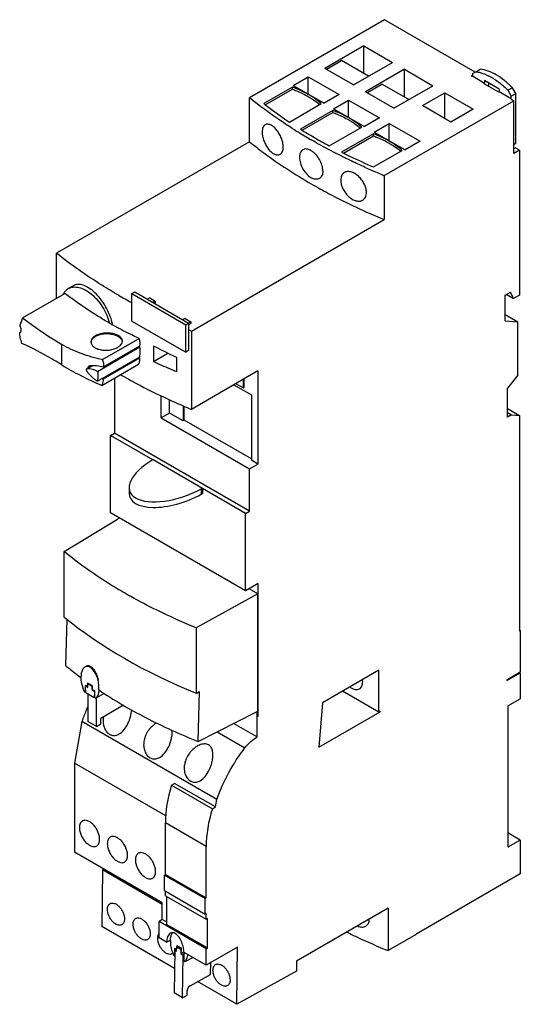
# Model space of a CAD drawing. Header units: millimetres. Extents: x 39 to 157, y 21 to 253.
import ezdxf

# ---------------------------------------------------------------- set-up
doc = ezdxf.new("R2010")
doc.units = ezdxf.units.MM
doc.header["$LTSCALE"] = 17.840613
doc.layers.get('0').update_dxf_attribs({"linetype": 'CONTINUOUS'})

msp = doc.modelspace()

# ---------------------------------------------------------------- linework, layer by layer
at = {"color": 7, "linetype": 'CONTINUOUS'}
for p, q in [((125.26, 253.24), (93.41, 234.85)), ((146.62, 240.9), (125.26, 253.24)), ((120.41, 247.05), (111.22, 241.74)), ((120.41, 240.52), (120.41, 247.05)), ((120.41, 247.05), (127.13, 243.17)), ((117.94, 237.87), (111.22, 241.74)), ((111.58, 241.54), (115.11, 243.58)), ((121.47, 239.91), (115.11, 243.58)), ((117.94, 237.87), (127.13, 243.17)), ((129.96, 241.54), (120.77, 236.23)), ((129.96, 235.01), (129.96, 241.54)), ((129.96, 241.54), (136.68, 237.66)), ((146.77, 240.98), (147.83, 241.59)), ((103.73, 237.74), (107.26, 239.78)), ((107.26, 235.7), (107.26, 239.78)), ((107.26, 239.78), (114.55, 235.58)), ((145.98, 240.13), (145.69, 239.97)), ((145.69, 239.97), (145.83, 239.89)), ((145.83, 239.89), (145.98, 239.97)), ((145.98, 240.53), (146.77, 240.98)), ((145.98, 240.53), (145.98, 239.97)), ((145.98, 239.97), (148.84, 238.31)), ((103.55, 237.35), (96.79, 233.45)), ((97.16, 233.18), (103.55, 236.86)), ((103.55, 236.86), (103.55, 237.35)), ((103.73, 237.74), (111.01, 233.54)), ((121.12, 236.03), (124.66, 238.07)), ((131.02, 234.39), (124.66, 238.07)), ((127.49, 232.35), (136.68, 237.66)), ((148.7, 238.23), (148.84, 238.31)), ((148.7, 238.23), (152.16, 236.23)), ((148.84, 238.89), (148.84, 238.31)), ((152.3, 236.89), (148.84, 238.89)), ((149.9, 237.54), (149.9, 238.27)), ((152.3, 236.89), (152.3, 236.31)), ((155.44, 237.2), (154.38, 236.59)), ((156.23, 235.83), (155.44, 237.2)), ((93.41, 224.48), (93.41, 234.85)), ((114.55, 235.58), (111.01, 233.54)), ((127.49, 232.35), (120.77, 236.23)), ((134.2, 232.97), (139.51, 236.03)), ((139.51, 229.9), (139.51, 236.03)), ((139.51, 236.03), (146.19, 232.17)), ((152.16, 236.23), (152.3, 236.31)), ((152.3, 236.31), (155.17, 234.66)), ((154.38, 236.59), (155.17, 235.22)), ((155.03, 234.58), (155.17, 234.66)), ((155.03, 234.58), (155.8, 234.13)), ((155.17, 235.22), (156.23, 235.83)), ((155.17, 234.66), (155.17, 235.22)), ((156.23, 224.09), (156.23, 235.83)), ((102.84, 229.11), (110.34, 233.44)), ((113.27, 232.23), (116.81, 234.27)), ((113.27, 232.23), (120.56, 228.03)), ((116.81, 230.19), (116.81, 234.27)), ((116.81, 234.27), (124.09, 230.07)), ((125.22, 216.47), (155.8, 234.13)), ((140.88, 229.11), (134.2, 232.97)), ((146.19, 232.17), (140.88, 229.11)), ((155.8, 221.72), (155.8, 234.13)), ((113.1, 231.84), (105.45, 227.43)), ((105.86, 227.18), (113.1, 231.35)), ((113.1, 231.35), (113.1, 231.84)), ((124.09, 230.07), (120.56, 228.03)), ((112.24, 223.51), (119.88, 227.92)), ((122.82, 226.72), (126.35, 228.76)), ((126.35, 224.68), (126.35, 228.76)), ((126.35, 228.76), (133.64, 224.56)), ((122.64, 226.33), (115.15, 222.01)), ((115.61, 221.78), (122.64, 225.84)), ((122.64, 225.84), (122.64, 226.33)), ((122.82, 226.72), (130.1, 222.52)), ((93.41, 224.48), (47.9, 198.2)), ((133.64, 224.56), (130.1, 222.52)), ((155.8, 223.84), (156.23, 224.09)), ((155.8, 222.86), (156.09, 223.03)), ((157.08, 222.45), (156.09, 223.03)), ((122.67, 218.51), (129.43, 222.41)), ((157.08, 222.45), (155.8, 221.72)), ((157.08, 222.45), (157.08, 188.32)), ((124.72, 216.68), (124.61, 216.73)), ((124.73, 216.69), (124.62, 216.74)), ((125.22, 216.47), (125.22, 206.1)), ((79.72, 179.82), (125.22, 206.1)), ((47.9, 187.54), (47.9, 198.2)), ((51.9, 190.53), (50.7, 189.84)), ((39.92, 182.94), (49.89, 188.69)), ((65.65, 188.67), (66.36, 189.08)), ((65.65, 182.18), (65.65, 188.67)), ((65.65, 188.67), (78.38, 181.32)), ((66.36, 189.08), (79.08, 181.73)), ((153.75, 188.28), (154.96, 188.98)), ((153.75, 182.26), (153.75, 188.28)), ((154.09, 188.47), (155.71, 187.54)), ((155.71, 187.54), (154.96, 188.98)), ((157.08, 188.32), (155.71, 187.54)), ((69.89, 187.66), (69.29, 187.39)), ((69.89, 187.66), (71.22, 186.9)), ((70.61, 186.62), (71.22, 186.9)), ((71.06, 186.36), (71.22, 186.46)), ((71.22, 186.9), (71.22, 186.45)), ((153.75, 183.71), (156.72, 181.99)), ((65.65, 182.18), (78.38, 174.83)), ((78.29, 182.82), (77.68, 182.54)), ((78.29, 182.82), (79.63, 182.04)), ((78.38, 181.32), (79.08, 181.73)), ((78.38, 174.83), (78.38, 181.32)), ((79.03, 181.76), (79.63, 182.04)), ((79.08, 181.73), (79.08, 175.24)), ((79.08, 181.28), (79.63, 181.6)), ((79.63, 182.04), (79.63, 181.59)), ((153.75, 182.26), (156.72, 181.99)), ((156.72, 169.42), (156.72, 181.99)), ((39.24, 179.47), (39.31, 179.51)), ((39.24, 179.47), (39.31, 179.5)), ((79.72, 179.82), (79.72, 161.38)), ((49.19, 171.85), (49.19, 176.68)), ((58.78, 173.1), (67.4, 178.08)), ((57.62, 170.33), (67.59, 176.09)), ((59.02, 171.39), (67.58, 176.33)), ((70.81, 176.29), (70.81, 172.68)), ((70.81, 172.68), (74.15, 174.61)), ((79.08, 175.24), (78.38, 174.83)), ((57.56, 167.99), (67.53, 173.75)), ((58.59, 167.03), (67.26, 172.03)), ((58.94, 168.56), (67.52, 173.51)), ((76.28, 170.27), (76.28, 173.58)), ((56.38, 171.72), (55.13, 170.99)), ((55.13, 170.99), (55.24, 171.02)), ((55.24, 171.02), (56.45, 171.72)), ((55.63, 171.63), (55.83, 171.7)), ((95.42, 170.44), (79.72, 161.38)), ((95.42, 170.44), (95.42, 148.48)), ((61.62, 168.77), (61.62, 155.77)), ((89.76, 167.18), (93.9, 164.79)), ((91.92, 166.42), (90.19, 167.42)), ((91.92, 168.42), (91.92, 166.42)), ((92.2, 166.59), (92.2, 168.59)), ((156.72, 169.42), (154.25, 166.34)), ((91.92, 166.42), (92.2, 166.59)), ((154.25, 159.5), (154.25, 166.34)), ((72.61, 159.36), (72.61, 164.57)), ((74.59, 160.5), (74.59, 163.64)), ((93.9, 164.79), (93.9, 149.36)), ((74.59, 160.5), (72.61, 159.36)), ((77.78, 158.66), (74.59, 160.5)), ((77.78, 162.24), (77.78, 158.66)), ((78.06, 158.83), (78.06, 162.11)), ((154.25, 161.54), (157.08, 159.91)), ((154.25, 160.64), (155.24, 160.07)), ((72.61, 159.36), (93.44, 147.34)), ((78.06, 158.83), (77.78, 158.66)), ((93.9, 149.68), (78.06, 158.83)), ((155.24, 160.07), (154.25, 159.5)), ((155.24, 160.07), (157.08, 159.91)), ((157.08, 159.91), (157.08, 109.12)), ((60.65, 155.21), (61.62, 155.77)), ((93.44, 137.4), (61.62, 155.77)), ((60.65, 136.98), (60.65, 155.21)), ((70.61, 149.45), (60.65, 155.21)), ((70.72, 149.53), (82.32, 142.83)), ((95.42, 148.48), (93.9, 149.36)), ((93.44, 147.34), (95.42, 148.48)), ((93.44, 137.4), (93.44, 147.34)), ((65.05, 142.94), (65.05, 141.64)), ((82.04, 142.67), (82.04, 141.37)), ((82.32, 142.83), (82.32, 141.53)), ((92.47, 136.84), (82.32, 142.7)), ((92.47, 118.6), (60.65, 136.98)), ((92.47, 136.84), (93.44, 137.4)), ((49.74, 127.84), (62.27, 135.46)), ((62.77, 135.75), (62.27, 135.46)), ((92.47, 118.6), (92.47, 136.84)), ((49.74, 112.37), (49.74, 127.84)), ((95.44, 120.32), (92.47, 118.6)), ((95.4, 117.89), (93.32, 119.09)), ((95.44, 89.05), (95.44, 120.32)), ((95.4, 117.89), (80.82, 109.9)), ((95.4, 89.07), (95.4, 117.89)), ((50.39, 111.88), (50.07, 100.96)), ((80.82, 109.9), (80.82, 94.43)), ((157.29, 109.25), (157.08, 109.37)), ((157.08, 109.12), (157.29, 109.25)), ((157.29, 109.25), (157.29, 99.48)), ((123.91, 99.86), (110.63, 92.19)), ((123.91, 90.02), (123.91, 99.86)), ((57.72, 97.45), (57.74, 97.5)), ((154.11, 97.64), (157.29, 99.48)), ((154.11, 97.45), (157.29, 99.28)), ((154.11, 97.64), (154.11, 97.45)), ((157.12, 99.38), (157.29, 99.28)), ((157.29, 99.28), (157.29, 93.16)), ((54.71, 96.3), (54.71, 94.83)), ((54.91, 96.18), (54.76, 96.1)), ((54.76, 96.1), (55.32, 95.77)), ((54.76, 95.16), (54.76, 96.1)), ((55.25, 96.92), (55.62, 96.71)), ((55.25, 96.92), (55.25, 95.99)), ((55.25, 95.99), (55.32, 96.03)), ((55.32, 96.67), (55.51, 96.78)), ((55.32, 96.67), (56.31, 96.1)), ((55.32, 95.77), (55.32, 96.67)), ((55.41, 96.83), (55.62, 96.71)), ((55.62, 96.71), (56.36, 96.29)), ((56.36, 96.12), (56.31, 96.1)), ((56.31, 96.1), (56.31, 95.2)), ((56.46, 95.29), (56.31, 95.2)), ((56.31, 95.2), (56.88, 94.87)), ((56.36, 95.35), (56.36, 96.29)), ((56.36, 95.35), (56.96, 95)), ((54.71, 94.83), (54.67, 94.73)), ((54.84, 94.83), (54.67, 94.73)), ((54.71, 94.83), (54.84, 94.9)), ((54.84, 95.11), (54.76, 95.16)), ((54.84, 94.6), (54.84, 95.11)), ((54.84, 94.6), (56.82, 93.45)), ((56.88, 93.93), (56.82, 93.97)), ((56.82, 93.97), (56.82, 93.45)), ((56.95, 93.53), (56.82, 93.45)), ((56.96, 94.92), (56.88, 94.87)), ((56.88, 94.87), (56.88, 93.93)), ((56.96, 93.98), (56.88, 93.93)), ((56.96, 93.53), (56.96, 95)), ((57.07, 93.31), (57.12, 93.28)), ((57.22, 93.28), (57.2, 93.27)), ((59.17, 94.42), (57.21, 93.28)), ((57.32, 93.31), (57.32, 93.35)), ((57.32, 93.27), (57.32, 93.35)), ((57.32, 93.27), (57.32, 93.31)), ((80.82, 94.43), (81.67, 94.86)), ((81.3, 83.08), (81.67, 94.86)), ((123.91, 90.02), (115.39, 94.94)), ((154.32, 91.45), (157.29, 93.16)), ((63.75, 91.62), (58.37, 88.51)), ((110.63, 92.19), (109.8, 81.75)), ((154.32, 91.45), (154.32, 58.13)), ((58.37, 87.25), (58.37, 88.51)), ((81.3, 83.08), (95.23, 90.16)), ((95.23, 88.97), (95.23, 90.16)), ((95.23, 88.97), (95.4, 89.07)), ((95.23, 88.97), (95.27, 88.95)), ((95.44, 89.05), (95.27, 88.95)), ((95.27, 84.15), (95.27, 88.95)), ((95.4, 89.07), (95.44, 89.05)), ((109.8, 81.75), (124.27, 90.1)), ((124.27, 90.22), (123.91, 90.02)), ((124.27, 90.1), (124.16, 90.16)), ((124.27, 90.1), (124.27, 90.22)), ((53.9, 87.8), (52.15, 78)), ((85.72, 69.43), (53.9, 87.8)), ((57.32, 86.64), (55.34, 87.79)), ((57.31, 86.64), (58.37, 87.25)), ((89.72, 87.36), (95.27, 84.15)), ((85.78, 85.36), (92.35, 81.56)), ((73.69, 65.57), (52.15, 78)), ((52.15, 78), (52.15, 57.01)), ((75.06, 72.79), (75.78, 73.21)), ((75.06, 72.79), (84.67, 67.24)), ((85.4, 67.66), (75.78, 73.21)), ((84.67, 67.24), (85.4, 67.66)), ((85.4, 67.66), (85.72, 69.43)), ((83.21, 58.31), (73.6, 63.87)), ((73.6, 51.74), (73.6, 63.87)), ((157.29, 59.81), (154.32, 61.53)), ((83.21, 46.19), (83.21, 58.31)), ((157.29, 59.81), (154.32, 58.13)), ((157.29, 59.81), (157.29, 51.85)), ((72.87, 45.05), (52.15, 57.01)), ((58.8, 52.82), (58.6, 39.49)), ((58.8, 52.82), (59.1, 52.99)), ((72.87, 44.69), (58.8, 52.82)), ((73.35, 51.6), (73.6, 51.74)), ((73.35, 51.6), (82.97, 46.04)), ((73.35, 47.92), (73.35, 51.6)), ((73.6, 51.74), (83.21, 46.19)), ((157.29, 51.85), (132.86, 37.74)), ((73.35, 47.92), (82.97, 42.37)), ((73.6, 46.73), (73.6, 47.78)), ((73.6, 46.73), (83.21, 41.18)), ((73.93, 39.97), (73.93, 46.54)), ((72.87, 41.09), (72.87, 45.05)), ((82.97, 46.04), (83.21, 46.19)), ((82.97, 42.37), (82.97, 46.04)), ((83.21, 42.51), (82.97, 42.37)), ((83.21, 41.18), (83.21, 42.51)), ((126.13, 43.82), (104.49, 31.32)), ((126.13, 43.82), (126.13, 33.78)), ((75.75, 29.59), (58.6, 39.49)), ((72.87, 41.09), (72.11, 40.62)), ((83.21, 34.21), (72.11, 40.62)), ((72.11, 36.77), (72.11, 40.62)), ((73.93, 40.47), (72.87, 41.09)), ((73.93, 39.97), (83.55, 34.42)), ((83.55, 41.36), (83.21, 41.18)), ((83.55, 34.42), (83.55, 41.36)), ((132.59, 37.51), (126.13, 33.78)), ((132.82, 37.68), (132.59, 37.51)), ((132.86, 37.74), (132.82, 37.68)), ((73.87, 35.76), (72.11, 36.77)), ((73.87, 35.76), (74.76, 36.27)), ((76.27, 34.66), (76.57, 34.83)), ((76.31, 34.98), (76.41, 34.91)), ((76.31, 34.98), (76.67, 34.77)), ((76.31, 34.98), (76.31, 34.66)), ((75.82, 33.89), (75.66, 23.81)), ((75.73, 32.58), (75.78, 32.67)), ((75.73, 32.58), (75.8, 32.61)), ((75.78, 34.38), (76.02, 34.24)), ((75.78, 34.38), (75.78, 32.67)), ((75.82, 33.89), (76.23, 34.12)), ((75.82, 33.89), (76.25, 33.63)), ((76.02, 34.24), (76.23, 34.12)), ((76.25, 33.63), (76.27, 34.66)), ((76.27, 34.66), (77.23, 34.11)), ((76.67, 34.77), (77.39, 34.35)), ((77.23, 34.11), (77.21, 33.07)), ((77.21, 33.07), (77.64, 33.31)), ((77.21, 33.07), (77.79, 32.74)), ((77.23, 34.11), (77.39, 34.2)), ((77.39, 33.45), (77.39, 34.35)), ((77.39, 33.45), (77.88, 33.17)), ((77.64, 22.67), (77.79, 32.74)), ((77.99, 32.86), (77.79, 32.74)), ((77.88, 33.17), (77.99, 33.1)), ((77.88, 33.17), (77.99, 33.1)), ((83.21, 30.36), (77.99, 33.37)), ((77.99, 31.43), (77.99, 33.1)), ((90.62, 34.63), (83.21, 30.36)), ((83.21, 34.21), (83.55, 34.42)), ((83.21, 30.36), (83.21, 34.21)), ((90.42, 21.12), (90.62, 34.63)), ((78.23, 31.18), (80.05, 32.19)), ((78.23, 31.18), (78.25, 31.19)), ((78.25, 31.19), (80.04, 32.19)), ((84.24, 28.18), (84.28, 30.98)), ((104.49, 31.32), (104.49, 28.96)), ((79.44, 25.51), (84.24, 28.18)), ((104.49, 28.96), (90.42, 21.12)), ((90.42, 21.12), (81.16, 26.47)), ((77.64, 22.67), (75.66, 23.81)), ((77.64, 22.67), (78.7, 23.25)), ((78.7, 23.25), (78.71, 24.28))]:
    msp.add_line(p, q, dxfattribs=at)
for centre, radius, start, end in [((109.98, 232.03), 1.85, 59.9689, 63.8482), ((109.87, 231.84), 2.07, 56.4268, 59.9637), ((168.98, 330.76), 122.16, 237.5943, 238.3538), ((169.87, 332.2), 123.85, 238.3533, 238.6273), ((171.69, 335.22), 127.38, 238.6342, 240.0029), ((165.82, 324.29), 114.14, 238.0658, 240.0147), ((169.23, 330.15), 120.91, 240.005, 241.8803), ((184.47, 360.14), 155.41, 245.7805, 246.3496), ((185.36, 362.19), 157.64, 246.3492, 246.7615), ((186.23, 364.21), 159.83, 246.7618, 247.3244), ((186.95, 365.93), 161.71, 247.3645, 247.5587), ((53.05, 186.73), 3.98, 153.1994, 156.1074), ((130.98, 306.87), 136.92, 240.0091, 241.5011), ((122.34, 152.22), 87.95, 159.5599, 160.8068), ((49.95, 179.19), 11.41, 10.7236, 13.3155), ((39.08, 179.9), 0.459, 300.0484, 305.2681), ((143.38, 332.47), 165.38, 247.1206, 247.3601), ((62.17, 177.1), 1.29, 11.0243, 13.7874), ((64.28, 170.18), 6.77, 61.6795, 63.1781), ((64.18, 169.98), 7, 60.8168, 61.6795), ((72.25, 180.7), 8.61, 235.2937, 235.8489), ((72.14, 180.54), 8.41, 235.8477, 236.7018), ((61.72, 176.69), 8.6, 249.4615, 251.0921), ((76.93, 152), 10.64, 298.7244, 300.4618), ((76.93, 150.7), 10.64, 298.7244, 300.4618), ((51.91, 95.81), 5.97, 354.4294, 358.3585), ((57.25, 93.55), 0.297, 192.8969, 199.8134), ((74.31, 36.66), 2.53, 174.5651, 179.1851), ((74.7, 33.91), 1.01, 300.0505, 311.1199)]:
    msp.add_arc(centre, radius, start, end, dxfattribs=at)
for centre, major_axis, ratio, start_param, end_param in [((76.52, 146.18), (11.32, 4.15), 0.456316, 8.218061, 11.331549), ((76.52, 144.88), (11.32, 4.15), 0.456316, 2.97582, 5.048364), ((154.44, 151.29), (127.98, -3.74), 0.556852, 3.770747, 4.115795), ((55.83, 96.89), (-0.94, 3.85), 0.50463, -1.53466, 1.995234), ((55.83, 95.4), (24.61, -14.21), 0.007556, 1.598869, 1.62075), ((55.83, 96.89), (-0.94, 3.85), 0.50463, -2.889477, -2.156845), ((91.11, 73.98), (12.38, 21.45), 0.577352, -4.338175, -3.927048), ((100.73, 68.43), (12.38, 21.45), 0.577352, -4.338175, -3.927048), ((79.43, 24.67), (0.502, 0.87), 0.577353, 1.428297, 2.338766)]:
    msp.add_ellipse(centre, major_axis=major_axis, ratio=ratio, start_param=start_param, end_param=end_param, dxfattribs=at)
for points, knots in [([(155.44, 237.2), (154.85, 237.8), (153.65, 238.9), (151.72, 240.23), (149.79, 241.16), (148.46, 241.51), (147.83, 241.59)], [0, 0, 0, 0, 0.282174, 0.544612, 0.784107, 1, 1, 1, 1]), ([(146.77, 240.98), (147.03, 240.95), (148.15, 240.74), (149.23, 240.31), (150.01, 239.91)], [0, 0, 0, 0, 0.233742, 1, 1, 1, 1]), ([(150.01, 239.91), (150.79, 239.51), (152.34, 238.5), (153.71, 237.27), (154.38, 236.59)], [0, 0, 0, 0, 0.478376, 1, 1, 1, 1]), ([(110.34, 233.44), (109.41, 234.26), (107.24, 235.78), (104.84, 236.87), (103.55, 237.35)], [0, 0, 0, 0, 0.473893, 1, 1, 1, 1]), ([(103.55, 236.86), (103.88, 236.74), (105.17, 236.23), (106.41, 235.62), (107.3, 235.11)], [0, 0, 0, 0, 0.258552, 1, 1, 1, 1]), ([(103.51, 227.62), (102.61, 228.19), (99.15, 230.46), (95.8, 232.91), (93.41, 234.85)], [0, 0, 0, 0, 0.256035, 1, 1, 1, 1]), ([(107.3, 235.11), (107.55, 234.97), (108.48, 234.4), (109.38, 233.76), (110, 233.24)], [0, 0, 0, 0, 0.259366, 1, 1, 1, 1]), ([(96.79, 233.45), (97.28, 233.08), (99.25, 231.57), (101.28, 230.14), (102.84, 229.11)], [0, 0, 0, 0, 0.246065, 1, 1, 1, 1]), ([(119.88, 227.92), (118.95, 228.75), (116.79, 230.26), (114.39, 231.36), (113.1, 231.84)], [0, 0, 0, 0, 0.473893, 1, 1, 1, 1]), ([(113.1, 231.35), (113.43, 231.23), (114.71, 230.72), (115.96, 230.11), (116.85, 229.6)], [0, 0, 0, 0, 0.258552, 1, 1, 1, 1]), ([(97.13, 228.48), (97.01, 228.41), (96.8, 228.22), (96.58, 227.82), (96.45, 227.31), (96.42, 226.94), (96.42, 226.75)], [0, 0, 0, 0, 0.204339, 0.432854, 0.697314, 1, 1, 1, 1]), ([(101.39, 223.25), (101.39, 223.58), (101.3, 224.29), (100.98, 225.33), (100.56, 226.18), (100.16, 226.82), (99.73, 227.38), (99.16, 227.97), (98.54, 228.39), (98.05, 228.57), (97.71, 228.63), (97.4, 228.6), (97.21, 228.52), (97.13, 228.48)], [0, 0, 0, 0, 0.133356, 0.280294, 0.4323, 0.507266, 0.579926, 0.714021, 0.82816, 0.877124, 0.921139, 0.961439, 1, 1, 1, 1]), ([(116.85, 229.6), (117.09, 229.46), (118.03, 228.89), (118.92, 228.25), (119.54, 227.73)], [0, 0, 0, 0, 0.259366, 1, 1, 1, 1]), ([(96.42, 226.75), (96.42, 226.41), (96.5, 225.7), (96.81, 224.65), (97.28, 223.63), (97.88, 222.71), (98.56, 221.98), (99.19, 221.56), (99.69, 221.38), (100.03, 221.33), (100.36, 221.37), (100.55, 221.45), (100.64, 221.5)], [0, 0, 0, 0, 0.133047, 0.279701, 0.430905, 0.57713, 0.710007, 0.823835, 0.873226, 0.918157, 0.95982, 1, 1, 1, 1]), ([(129.43, 222.41), (128.5, 223.24), (126.33, 224.75), (123.93, 225.85), (122.64, 226.33)], [0, 0, 0, 0, 0.473893, 1, 1, 1, 1]), ([(122.64, 225.84), (122.98, 225.72), (124.26, 225.21), (125.51, 224.6), (126.39, 224.09)], [0, 0, 0, 0, 0.258552, 1, 1, 1, 1]), ([(93.41, 224.48), (94.51, 223.58), (99.18, 219.98), (104.14, 216.77), (108, 214.53)], [0, 0, 0, 0, 0.241799, 1, 1, 1, 1]), ([(100.64, 221.5), (100.76, 221.57), (100.99, 221.76), (101.22, 222.17), (101.36, 222.68), (101.39, 223.05), (101.39, 223.25)], [0, 0, 0, 0, 0.209174, 0.439857, 0.70261, 1, 1, 1, 1]), ([(120.72, 218.42), (119.61, 218.92), (115.29, 220.92), (111.07, 223.13), (108, 224.9)], [0, 0, 0, 0, 0.255412, 1, 1, 1, 1]), ([(126.39, 224.09), (126.64, 223.95), (127.58, 223.38), (128.47, 222.74), (129.09, 222.22)], [0, 0, 0, 0, 0.259366, 1, 1, 1, 1]), ([(106, 222.58), (105.88, 222.5), (105.64, 222.3), (105.39, 221.89), (105.25, 221.37), (105.22, 221), (105.22, 220.8)], [0, 0, 0, 0, 0.2156, 0.447716, 0.707885, 1, 1, 1, 1]), ([(105.22, 220.8), (105.22, 220.34), (105.39, 219.37), (105.98, 218.01), (106.85, 216.81), (107.61, 216.18), (108, 215.96)], [0, 0, 0, 0, 0.238405, 0.502368, 0.764732, 1, 1, 1, 1]), ([(108, 222.33), (107.83, 222.44), (107.48, 222.61), (106.94, 222.76), (106.44, 222.76), (106.13, 222.65), (106, 222.58)], [0, 0, 0, 0, 0.29331, 0.554196, 0.785822, 1, 1, 1, 1]), ([(110.73, 217.62), (110.73, 218.06), (110.56, 219), (109.97, 220.31), (109.24, 221.3), (108.56, 221.95), (108.19, 222.22), (108, 222.33)], [0, 0, 0, 0, 0.23595, 0.497436, 0.760287, 0.884522, 1, 1, 1, 1]), ([(115.15, 222.01), (115.76, 221.7), (118.24, 220.48), (120.76, 219.33), (122.67, 218.51)], [0, 0, 0, 0, 0.246807, 1, 1, 1, 1]), ([(109.9, 215.82), (109.77, 215.75), (109.49, 215.64), (109.01, 215.62), (108.5, 215.73), (108.17, 215.87), (108, 215.96)], [0, 0, 0, 0, 0.221182, 0.45576, 0.713924, 1, 1, 1, 1]), ([(110.73, 217.62), (110.73, 217.42), (110.7, 217.04), (110.54, 216.52), (110.28, 216.1), (110.03, 215.9), (109.9, 215.82)], [0, 0, 0, 0, 0.287478, 0.546151, 0.780219, 1, 1, 1, 1]), ([(115.82, 217.22), (115.68, 217.14), (115.43, 216.93), (115.15, 216.51), (114.99, 215.98), (114.95, 215.6), (114.95, 215.4)], [0, 0, 0, 0, 0.225419, 0.460847, 0.717404, 1, 1, 1, 1]), ([(121.01, 212.53), (121.01, 212.86), (120.9, 213.56), (120.51, 214.57), (119.9, 215.53), (119.14, 216.35), (118.29, 216.99), (117.41, 217.38), (116.56, 217.49), (116.03, 217.34), (115.82, 217.22)], [0, 0, 0, 0, 0.125002, 0.262178, 0.405689, 0.548239, 0.68265, 0.803257, 0.907842, 1, 1, 1, 1]), ([(108, 214.53), (109.35, 213.76), (114.94, 210.66), (120.75, 207.95), (125.22, 206.1)], [0, 0, 0, 0, 0.242967, 1, 1, 1, 1]), ([(114.95, 215.4), (114.95, 215.07), (115.05, 214.37), (115.43, 213.35), (116.01, 212.38), (116.75, 211.54), (117.6, 210.9), (118.49, 210.51), (119.35, 210.41), (119.88, 210.56), (120.1, 210.69)], [0, 0, 0, 0, 0.124791, 0.261863, 0.404871, 0.5464, 0.679654, 0.799789, 0.905359, 1, 1, 1, 1]), ([(120.1, 210.69), (120.25, 210.77), (120.51, 210.98), (120.8, 211.42), (120.97, 211.95), (121.01, 212.33), (121.01, 212.53)], [0, 0, 0, 0, 0.229097, 0.466323, 0.721613, 1, 1, 1, 1]), ([(62.54, 188.28), (61.22, 189.04), (56.16, 192.08), (51.32, 195.47), (47.9, 198.2)], [0, 0, 0, 0, 0.258085, 1, 1, 1, 1]), ([(61.05, 181.81), (60.89, 182.48), (60.45, 183.8), (59.52, 185.68), (58.36, 187.4), (57.05, 188.86), (55.68, 189.97), (54.49, 190.59), (53.59, 190.82), (52.98, 190.86), (52.41, 190.77), (52.06, 190.63), (51.9, 190.53)], [0, 0, 0, 0, 0.146967, 0.299333, 0.450223, 0.592583, 0.720283, 0.829396, 0.876961, 0.920446, 0.960936, 1, 1, 1, 1]), ([(49.5, 188.53), (49.52, 188.56), (49.58, 188.68), (49.65, 188.8), (49.71, 188.88)], [0, 0, 0, 0, 0.253797, 1, 1, 1, 1]), ([(49.71, 188.88), (49.84, 189.08), (50.13, 189.44), (50.51, 189.73), (50.7, 189.84)], [0, 0, 0, 0, 0.509348, 1, 1, 1, 1]), ([(60.42, 181.7), (59.53, 182.21), (55.91, 184.37), (52.44, 186.77), (49.89, 188.69)], [0, 0, 0, 0, 0.243408, 1, 1, 1, 1]), ([(50.7, 189.84), (50.88, 189.94), (51.26, 190.11), (52.11, 190.28), (53.32, 190.16), (54.79, 189.54), (56.25, 188.52), (57.62, 187.13), (58.82, 185.48), (59.79, 183.65), (60.25, 182.35), (60.42, 181.7)], [0, 0, 0, 0, 0.04309, 0.0875, 0.184131, 0.29563, 0.422455, 0.561695, 0.708396, 0.856554, 1, 1, 1, 1]), ([(39.59, 180.13), (39.59, 180.29), (39.52, 180.65), (39.37, 180.98), (39.27, 181.14)], [0, 0, 0, 0, 0.474527, 1, 1, 1, 1]), ([(39.92, 182.94), (40.68, 182.36), (43.69, 180.15), (46.81, 178.1), (49.19, 176.68)], [0, 0, 0, 0, 0.255731, 1, 1, 1, 1]), ([(67.4, 178.08), (66.82, 178.35), (64.45, 179.47), (62.13, 180.71), (60.42, 181.7)], [0, 0, 0, 0, 0.245042, 1, 1, 1, 1]), ([(39.78, 176.94), (39.61, 177.36), (39.35, 178.19), (39.24, 179.05), (39.24, 179.47)], [0, 0, 0, 0, 0.522527, 1, 1, 1, 1]), ([(39.34, 179.52), (39.39, 179.56), (39.48, 179.65), (39.53, 179.76), (39.55, 179.83)], [0, 0, 0, 0, 0.476125, 1, 1, 1, 1]), ([(39.55, 179.83), (39.56, 179.85), (39.58, 179.95), (39.59, 180.05), (39.59, 180.13)], [0, 0, 0, 0, 0.235246, 1, 1, 1, 1]), ([(57.14, 178.74), (56.98, 178.64), (56.68, 178.44), (56.33, 178.07), (56.11, 177.67), (56.06, 177.38), (56.06, 177.24)], [0, 0, 0, 0, 0.291767, 0.552294, 0.784903, 1, 1, 1, 1]), ([(63.45, 177.47), (63.45, 177.57), (63.43, 177.76), (63.3, 178.05), (63.1, 178.32), (62.72, 178.66), (62.08, 179.01), (61.15, 179.28), (60.11, 179.4), (59.05, 179.36), (58.04, 179.15), (57.42, 178.89), (57.14, 178.74)], [0, 0, 0, 0, 0.040036, 0.081912, 0.127426, 0.177688, 0.293473, 0.427895, 0.574395, 0.724356, 0.868799, 1, 1, 1, 1]), ([(57.14, 178.62), (57.4, 178.77), (57.98, 179.01), (58.92, 179.22), (59.92, 179.27), (60.91, 179.17), (61.82, 178.92), (62.58, 178.53), (63.15, 178.03), (63.37, 177.62), (63.42, 177.41)], [0, 0, 0, 0, 0.125798, 0.263882, 0.407983, 0.550887, 0.685553, 0.80633, 0.910454, 1, 1, 1, 1]), ([(49.19, 171.85), (48.41, 172.33), (45.36, 174.17), (42.19, 175.83), (39.78, 176.94)], [0, 0, 0, 0, 0.256607, 1, 1, 1, 1]), ([(58.78, 173.1), (57.06, 173.44), (53.74, 174.35), (50.62, 175.82), (49.19, 176.68)], [0, 0, 0, 0, 0.512512, 1, 1, 1, 1]), ([(56.06, 177.22), (56.07, 177.36), (56.14, 177.63), (56.37, 178), (56.71, 178.34), (56.99, 178.53), (57.14, 178.62)], [0, 0, 0, 0, 0.217866, 0.452425, 0.712281, 1, 1, 1, 1]), ([(56.06, 177.24), (56.06, 177.14), (56.08, 176.93), (56.26, 176.52), (56.69, 176.05), (57.44, 175.64), (58.36, 175.39), (59.4, 175.3), (60.47, 175.37), (61.48, 175.61), (62.1, 175.87), (62.37, 176.03)], [0, 0, 0, 0, 0.042091, 0.085694, 0.182734, 0.298114, 0.430987, 0.575896, 0.724938, 0.869136, 1, 1, 1, 1]), ([(62.37, 176.03), (62.53, 176.13), (62.83, 176.32), (63.18, 176.68), (63.4, 177.06), (63.45, 177.34), (63.45, 177.47)], [0, 0, 0, 0, 0.29833, 0.560954, 0.790882, 1, 1, 1, 1]), ([(67.63, 176.82), (67.63, 176.92), (67.61, 177.35), (67.51, 177.77), (67.4, 178.08)], [0, 0, 0, 0, 0.233981, 1, 1, 1, 1]), ([(67.58, 176.33), (67.59, 176.37), (67.62, 176.53), (67.63, 176.7), (67.63, 176.82)], [0, 0, 0, 0, 0.23994, 1, 1, 1, 1]), ([(67.53, 173.75), (67.57, 173.95), (67.64, 174.38), (67.66, 174.81), (67.66, 175.03)], [0, 0, 0, 0, 0.485793, 1, 1, 1, 1]), ([(67.66, 175.03), (67.66, 175.12), (67.65, 175.47), (67.62, 175.82), (67.59, 176.09)], [0, 0, 0, 0, 0.243284, 1, 1, 1, 1]), ([(76.28, 173.58), (75.82, 173.8), (73.98, 174.68), (72.16, 175.59), (70.81, 176.29)], [0, 0, 0, 0, 0.25241, 1, 1, 1, 1]), ([(49.19, 171.85), (50.64, 170.95), (53.72, 169.23), (56.92, 167.74), (58.59, 167.03)], [0, 0, 0, 0, 0.482077, 1, 1, 1, 1]), ([(59.08, 171.89), (59.08, 171.99), (59.05, 172.41), (58.92, 172.81), (58.78, 173.1)], [0, 0, 0, 0, 0.237344, 1, 1, 1, 1]), ([(59.02, 171.39), (59.03, 171.43), (59.07, 171.59), (59.08, 171.76), (59.08, 171.89)], [0, 0, 0, 0, 0.244667, 1, 1, 1, 1]), ([(67.26, 172.03), (67.31, 172.1), (67.49, 172.43), (67.55, 172.81), (67.55, 173.1)], [0, 0, 0, 0, 0.224675, 1, 1, 1, 1]), ([(67.55, 173.1), (67.55, 173.13), (67.54, 173.27), (67.53, 173.41), (67.52, 173.51)], [0, 0, 0, 0, 0.243106, 1, 1, 1, 1]), ([(70.81, 172.68), (71.26, 172.47), (73.06, 171.63), (74.89, 170.84), (76.28, 170.27)], [0, 0, 0, 0, 0.248318, 1, 1, 1, 1]), ([(55, 170.72), (55, 170.75), (55.01, 170.81), (55.03, 170.89), (55.07, 170.95), (55.11, 170.98), (55.13, 170.99)], [0, 0, 0, 0, 0.289785, 0.549073, 0.782243, 1, 1, 1, 1]), ([(55.22, 170.17), (55.18, 170.21), (55.12, 170.3), (55.06, 170.44), (55.01, 170.58), (55, 170.67), (55, 170.72)], [0, 0, 0, 0, 0.261228, 0.522443, 0.77201, 1, 1, 1, 1]), ([(57.56, 167.99), (57.35, 168.13), (56.93, 168.43), (56.33, 168.95), (55.76, 169.53), (55.39, 169.95), (55.22, 170.17)], [0, 0, 0, 0, 0.235409, 0.481657, 0.737147, 1, 1, 1, 1]), ([(55.24, 171.02), (55.42, 171.02), (55.82, 170.99), (56.41, 170.86), (57.02, 170.64), (57.42, 170.44), (57.62, 170.33)], [0, 0, 0, 0, 0.226521, 0.467907, 0.725594, 1, 1, 1, 1]), ([(55.41, 171.17), (55.4, 171.26), (55.43, 171.45), (55.56, 171.59), (55.63, 171.63)], [0, 0, 0, 0, 0.524801, 1, 1, 1, 1]), ([(55.83, 171.7), (56.34, 171.76), (57.42, 171.74), (58.48, 171.54), (59.02, 171.39)], [0, 0, 0, 0, 0.475534, 1, 1, 1, 1]), ([(57.62, 170.33), (57.63, 170.24), (57.67, 169.89), (57.68, 169.54), (57.68, 169.27)], [0, 0, 0, 0, 0.256699, 1, 1, 1, 1]), ([(62.99, 169.57), (64.31, 168.82), (69.75, 165.82), (75.38, 163.19), (79.72, 161.38)], [0, 0, 0, 0, 0.243363, 1, 1, 1, 1]), ([(57.68, 169.27), (57.68, 169.05), (57.67, 168.62), (57.6, 168.2), (57.56, 167.99)], [0, 0, 0, 0, 0.514207, 1, 1, 1, 1]), ([(58.59, 167.03), (58.72, 167.18), (58.91, 167.54), (58.97, 167.94), (58.97, 168.15)], [0, 0, 0, 0, 0.485129, 1, 1, 1, 1]), ([(58.97, 168.15), (58.97, 168.18), (58.97, 168.32), (58.95, 168.46), (58.94, 168.56)], [0, 0, 0, 0, 0.245117, 1, 1, 1, 1]), ([(63.94, 118.09), (62.65, 118.84), (57.73, 121.8), (53.03, 125.14), (49.74, 127.84)], [0, 0, 0, 0, 0.258778, 1, 1, 1, 1]), ([(80.82, 109.9), (79.33, 110.51), (73.56, 112.95), (67.96, 115.77), (63.94, 118.09)], [0, 0, 0, 0, 0.257316, 1, 1, 1, 1]), ([(50.07, 100.96), (50.36, 100.72), (51.55, 99.76), (52.76, 98.84), (53.68, 98.15)], [0, 0, 0, 0, 0.247255, 1, 1, 1, 1]), ([(56.06, 100.7), (55.96, 100.76), (55.77, 100.87), (55.47, 100.95), (55.19, 100.93), (55.03, 100.87), (54.96, 100.82)], [0, 0, 0, 0, 0.296992, 0.553079, 0.781547, 1, 1, 1, 1]), ([(56.06, 100.7), (56.29, 100.54), (56.7, 100.09), (57.32, 99.03), (57.61, 98.12), (57.74, 97.5)], [0, 0, 0, 0, 0.227655, 0.484718, 1, 1, 1, 1]), ([(120.12, 97.19), (120.12, 97.22), (120.12, 97.37), (120.11, 97.52), (120.09, 97.62)], [0, 0, 0, 0, 0.243524, 1, 1, 1, 1]), ([(57.88, 95.63), (57.89, 95.78), (57.89, 96.39), (57.81, 97), (57.72, 97.45)], [0, 0, 0, 0, 0.237608, 1, 1, 1, 1]), ([(57.86, 95.23), (61.41, 92.86), (69.05, 88.42), (77.09, 84.77), (81.3, 83.08)], [0, 0, 0, 0, 0.484438, 1, 1, 1, 1]), ([(117.12, 95.93), (117.31, 95.79), (117.69, 95.55), (118.29, 95.33), (118.86, 95.3), (119.21, 95.41), (119.35, 95.49)], [0, 0, 0, 0, 0.2974, 0.559901, 0.790077, 1, 1, 1, 1]), ([(119.35, 95.49), (119.48, 95.56), (119.7, 95.75), (119.95, 96.15), (120.09, 96.64), (120.12, 97), (120.12, 97.19)], [0, 0, 0, 0, 0.217766, 0.450897, 0.71037, 1, 1, 1, 1]), ([(54.53, 94.77), (54.52, 94.78), (54.49, 94.81), (54.46, 94.85), (54.45, 94.88)], [0, 0, 0, 0, 0.240892, 1, 1, 1, 1]), ([(54.61, 94.72), (54.6, 94.73), (54.57, 94.74), (54.55, 94.75), (54.53, 94.77)], [0, 0, 0, 0, 0.223911, 1, 1, 1, 1]), ([(54.67, 94.73), (54.66, 94.73), (54.64, 94.72), (54.62, 94.72), (54.61, 94.72)], [0, 0, 0, 0, 0.728017, 1, 1, 1, 1]), ([(57.07, 93.31), (57.06, 93.31), (57.02, 93.35), (56.99, 93.41), (56.97, 93.45)], [0, 0, 0, 0, 0.238263, 1, 1, 1, 1]), ([(57.2, 93.27), (57.19, 93.27), (57.17, 93.27), (57.14, 93.27), (57.12, 93.28)], [0, 0, 0, 0, 0.23506, 1, 1, 1, 1]), ([(55.3, 91.29), (55.17, 91), (54.66, 89.86), (54.21, 88.69), (53.9, 87.8)], [0, 0, 0, 0, 0.252328, 1, 1, 1, 1]), ([(59.03, 88.89), (58.9, 88.26), (58.87, 87.26), (59.26, 86.05), (59.74, 85.29), (60.39, 84.74), (61.16, 84.47), (61.97, 84.51), (62.47, 84.72), (62.7, 84.86)], [0, 0, 0, 0, 0.278831, 0.41362, 0.541244, 0.660182, 0.772379, 0.883578, 1, 1, 1, 1]), ([(64.76, 87.29), (65.01, 87.8), (65.41, 88.86), (65.63, 89.97), (65.67, 90.52)], [0, 0, 0, 0, 0.505723, 1, 1, 1, 1]), ([(62.7, 84.86), (63.15, 85.11), (63.95, 85.87), (64.51, 86.79), (64.76, 87.29)], [0, 0, 0, 0, 0.479555, 1, 1, 1, 1]), ([(71.52, 87.47), (71.26, 87.32), (70.26, 86.62), (69.47, 85.62), (69.07, 84.79)], [0, 0, 0, 0, 0.246616, 1, 1, 1, 1]), ([(69.07, 84.79), (68.89, 84.44), (68.61, 83.7), (68.43, 82.54), (68.51, 81.38), (68.88, 80.33), (69.43, 79.61), (69.98, 79.23), (70.42, 79.04), (70.88, 78.96), (71.52, 78.99), (71.97, 79.17), (72.25, 79.33)], [0, 0, 0, 0, 0.138122, 0.276226, 0.41238, 0.543255, 0.665151, 0.722584, 0.778029, 0.832419, 0.88693, 1, 1, 1, 1]), ([(74.31, 81.77), (74.62, 82.4), (74.97, 83.4), (75.22, 84.76), (75.24, 85.44), (75.22, 85.77)], [0, 0, 0, 0, 0.509697, 0.759263, 1, 1, 1, 1]), ([(92.35, 81.56), (92.77, 82.11), (93.66, 83.08), (94.73, 83.86), (95.27, 84.15)], [0, 0, 0, 0, 0.525158, 1, 1, 1, 1]), ([(72.25, 79.33), (72.7, 79.59), (73.5, 80.34), (74.06, 81.27), (74.31, 81.77)], [0, 0, 0, 0, 0.479528, 1, 1, 1, 1]), ([(81.09, 81.96), (80.83, 81.81), (79.83, 81.11), (79.04, 80.11), (78.63, 79.29)], [0, 0, 0, 0, 0.246628, 1, 1, 1, 1]), ([(83.87, 76.26), (84.06, 76.64), (84.38, 77.42), (84.7, 78.64), (84.82, 79.66), (84.79, 80.45), (84.69, 81.01), (84.51, 81.53), (84.21, 81.98), (83.8, 82.31), (83.29, 82.49), (82.74, 82.52), (81.98, 82.4), (81.43, 82.16), (81.09, 81.96)], [0, 0, 0, 0, 0.136402, 0.271531, 0.402425, 0.465464, 0.526375, 0.584921, 0.641326, 0.696768, 0.753182, 0.811884, 0.872968, 1, 1, 1, 1]), ([(85.72, 69.43), (86.48, 71.61), (88.38, 75.84), (90.92, 79.73), (92.35, 81.56)], [0, 0, 0, 0, 0.498131, 1, 1, 1, 1]), ([(78.63, 79.29), (78.46, 78.93), (78.18, 78.2), (77.99, 77.03), (78.08, 75.87), (78.45, 74.82), (79, 74.11), (79.55, 73.72), (79.99, 73.53), (80.45, 73.45), (81.08, 73.48), (81.54, 73.66), (81.82, 73.82)], [0, 0, 0, 0, 0.13812, 0.276219, 0.412365, 0.543231, 0.66512, 0.722551, 0.777997, 0.83239, 0.886908, 1, 1, 1, 1]), ([(81.82, 73.82), (82.26, 74.08), (83.06, 74.84), (83.63, 75.76), (83.87, 76.26)], [0, 0, 0, 0, 0.479555, 1, 1, 1, 1]), ([(54.01, 64.34), (53.9, 64.28), (53.69, 64.1), (53.46, 63.74), (53.33, 63.29), (53.31, 62.96), (53.31, 62.79)], [0, 0, 0, 0, 0.217724, 0.450873, 0.710468, 1, 1, 1, 1]), ([(53.31, 62.79), (53.31, 62.5), (53.39, 61.89), (53.69, 61), (54.15, 60.14), (54.75, 59.38), (55.42, 58.79), (56.11, 58.41), (56.7, 58.29), (57.12, 58.35), (57.31, 58.43), (57.39, 58.48)], [0, 0, 0, 0, 0.128741, 0.270421, 0.417625, 0.562026, 0.695752, 0.813067, 0.91247, 0.95712, 1, 1, 1, 1]), ([(58.09, 60.03), (58.09, 60.32), (58.01, 60.93), (57.71, 61.82), (57.24, 62.68), (56.65, 63.44), (55.98, 64.03), (55.29, 64.41), (54.69, 64.53), (54.27, 64.47), (54.09, 64.39), (54.01, 64.34)], [0, 0, 0, 0, 0.128741, 0.270421, 0.417625, 0.562026, 0.695752, 0.813067, 0.91247, 0.95712, 1, 1, 1, 1]), ([(60.6, 60.53), (60.49, 60.47), (60.28, 60.29), (60.06, 59.93), (59.93, 59.48), (59.9, 59.16), (59.9, 58.98)], [0, 0, 0, 0, 0.217724, 0.450873, 0.710468, 1, 1, 1, 1]), ([(64.69, 56.22), (64.69, 56.51), (64.61, 57.12), (64.31, 58.01), (63.84, 58.87), (63.25, 59.63), (62.58, 60.22), (61.88, 60.6), (61.29, 60.72), (60.87, 60.66), (60.69, 60.58), (60.6, 60.53)], [0, 0, 0, 0, 0.128741, 0.270421, 0.417625, 0.562026, 0.695752, 0.813067, 0.91247, 0.95712, 1, 1, 1, 1]), ([(57.39, 58.48), (57.5, 58.54), (57.71, 58.72), (57.93, 59.08), (58.07, 59.53), (58.09, 59.86), (58.09, 60.03)], [0, 0, 0, 0, 0.217724, 0.450873, 0.710468, 1, 1, 1, 1]), ([(59.9, 58.98), (59.9, 58.69), (59.98, 58.09), (60.29, 57.19), (60.75, 56.33), (61.34, 55.58), (62.01, 54.98), (62.71, 54.6), (63.3, 54.48), (63.72, 54.55), (63.91, 54.62), (63.99, 54.67)], [0, 0, 0, 0, 0.128741, 0.270421, 0.417625, 0.562026, 0.695752, 0.813067, 0.91247, 0.95712, 1, 1, 1, 1]), ([(63.99, 54.67), (64.1, 54.73), (64.31, 54.91), (64.53, 55.27), (64.66, 55.72), (64.69, 56.05), (64.69, 56.22)], [0, 0, 0, 0, 0.217724, 0.450873, 0.710468, 1, 1, 1, 1]), ([(67.21, 56.72), (67.1, 56.66), (66.89, 56.48), (66.67, 56.12), (66.53, 55.67), (66.51, 55.34), (66.51, 55.17)], [0, 0, 0, 0, 0.217724, 0.450873, 0.710468, 1, 1, 1, 1]), ([(71.29, 52.41), (71.29, 52.7), (71.21, 53.3), (70.91, 54.2), (70.45, 55.06), (69.85, 55.82), (69.18, 56.41), (68.49, 56.79), (67.9, 56.91), (67.48, 56.85), (67.29, 56.77), (67.21, 56.72)], [0, 0, 0, 0, 0.128741, 0.270421, 0.417625, 0.562026, 0.695752, 0.813067, 0.91247, 0.95712, 1, 1, 1, 1]), ([(66.51, 55.17), (66.51, 54.88), (66.59, 54.27), (66.89, 53.38), (67.36, 52.52), (67.95, 51.76), (68.62, 51.17), (69.31, 50.79), (69.91, 50.67), (70.33, 50.73), (70.51, 50.81), (70.59, 50.86)], [0, 0, 0, 0, 0.128741, 0.270421, 0.417625, 0.562026, 0.695752, 0.813067, 0.91247, 0.95712, 1, 1, 1, 1]), ([(70.59, 50.86), (70.7, 50.92), (70.91, 51.1), (71.14, 51.46), (71.27, 51.91), (71.29, 52.24), (71.29, 52.41)], [0, 0, 0, 0, 0.217724, 0.450873, 0.710468, 1, 1, 1, 1]), ([(59.92, 43.54), (59.92, 43.69), (59.95, 43.97), (60.06, 44.35), (60.26, 44.66), (60.44, 44.81), (60.53, 44.86)], [0, 0, 0, 0, 0.288274, 0.547701, 0.781492, 1, 1, 1, 1]), ([(60.53, 44.86), (60.6, 44.91), (60.76, 44.97), (61.12, 45.03), (61.62, 44.93), (62.21, 44.61), (62.77, 44.11), (63.27, 43.46), (63.65, 42.73), (63.9, 41.97), (63.96, 41.46), (63.95, 41.21)], [0, 0, 0, 0, 0.043439, 0.08849, 0.188169, 0.30522, 0.438416, 0.582279, 0.729136, 0.870812, 1, 1, 1, 1]), ([(63.34, 39.89), (63.27, 39.85), (63.11, 39.78), (62.75, 39.73), (62.25, 39.82), (61.66, 40.15), (61.1, 40.65), (60.6, 41.29), (60.22, 42.02), (59.97, 42.78), (59.91, 43.3), (59.92, 43.54)], [0, 0, 0, 0, 0.043439, 0.08849, 0.188169, 0.30522, 0.438416, 0.582279, 0.729136, 0.870812, 1, 1, 1, 1]), ([(63.95, 41.21), (63.95, 41.07), (63.93, 40.79), (63.81, 40.41), (63.61, 40.1), (63.43, 39.95), (63.34, 39.89)], [0, 0, 0, 0, 0.288274, 0.547701, 0.781492, 1, 1, 1, 1]), ([(69.4, 36.39), (69.33, 36.35), (69.17, 36.29), (68.81, 36.23), (68.31, 36.33), (67.72, 36.65), (67.16, 37.15), (66.66, 37.79), (66.28, 38.52), (66.03, 39.28), (65.97, 39.8), (65.98, 40.04)], [0, 0, 0, 0, 0.043439, 0.08849, 0.188169, 0.30522, 0.438416, 0.582279, 0.729136, 0.870812, 1, 1, 1, 1]), ([(65.98, 40.04), (65.98, 40.19), (66, 40.47), (66.12, 40.85), (66.32, 41.16), (66.5, 41.31), (66.59, 41.37)], [0, 0, 0, 0, 0.288274, 0.547701, 0.781492, 1, 1, 1, 1]), ([(66.59, 41.37), (66.66, 41.41), (66.82, 41.47), (67.18, 41.53), (67.68, 41.43), (68.27, 41.11), (68.83, 40.61), (69.33, 39.97), (69.71, 39.23), (69.96, 38.48), (70.02, 37.96), (70.01, 37.71)], [0, 0, 0, 0, 0.043439, 0.08849, 0.188169, 0.30522, 0.438416, 0.582279, 0.729136, 0.870812, 1, 1, 1, 1]), ([(118.89, 39.6), (119.06, 39.52), (119.4, 39.4), (119.93, 39.32), (120.42, 39.36), (120.72, 39.47), (120.85, 39.55)], [0, 0, 0, 0, 0.280949, 0.538842, 0.776294, 1, 1, 1, 1]), ([(120.85, 39.55), (120.98, 39.62), (121.22, 39.82), (121.48, 40.21), (121.64, 40.69), (121.67, 41.04), (121.67, 41.22)], [0, 0, 0, 0, 0.229616, 0.466956, 0.72204, 1, 1, 1, 1]), ([(70.01, 37.71), (70.01, 37.57), (69.99, 37.29), (69.87, 36.91), (69.67, 36.6), (69.49, 36.45), (69.4, 36.39)], [0, 0, 0, 0, 0.288274, 0.547701, 0.781492, 1, 1, 1, 1]), ([(71.79, 36.9), (71.8, 36.97), (71.84, 37.25), (71.94, 37.53), (72.06, 37.7)], [0, 0, 0, 0, 0.2734, 1, 1, 1, 1]), ([(74.79, 37.87), (74.48, 37.69), (74.14, 37.17), (73.93, 36.41), (73.88, 35.98), (73.87, 35.76)], [0, 0, 0, 0, 0.452646, 0.71496, 1, 1, 1, 1]), ([(75.93, 37.81), (75.74, 37.92), (75.43, 38.03), (75.03, 37.99), (74.86, 37.92), (74.79, 37.87)], [0, 0, 0, 0, 0.545645, 0.778475, 1, 1, 1, 1]), ([(74.79, 36.28), (74.8, 36.59), (74.89, 37.17), (75.1, 37.72), (75.25, 37.95)], [0, 0, 0, 0, 0.530477, 1, 1, 1, 1]), ([(77.99, 33.37), (77.97, 33.77), (77.85, 34.59), (77.48, 35.81), (76.97, 36.79), (76.42, 37.45), (76.1, 37.72), (75.93, 37.81)], [0, 0, 0, 0, 0.235126, 0.488926, 0.75379, 0.882851, 1, 1, 1, 1]), ([(116.33, 38.16), (117.12, 37.77), (120.35, 36.22), (123.63, 34.79), (126.13, 33.78)], [0, 0, 0, 0, 0.24615, 1, 1, 1, 1]), ([(75.2, 33.04), (75.13, 33), (74.97, 32.93), (74.62, 32.88), (74.12, 32.97), (73.53, 33.3), (72.96, 33.8), (72.47, 34.44), (72.08, 35.17), (71.84, 35.93), (71.78, 36.45), (71.78, 36.69)], [0, 0, 0, 0, 0.043439, 0.08849, 0.188169, 0.30522, 0.438416, 0.582279, 0.729136, 0.870812, 1, 1, 1, 1]), ([(74.79, 36.28), (74.76, 35.86), (74.8, 34.95), (75.01, 34.07), (75.16, 33.63)], [0, 0, 0, 0, 0.474983, 1, 1, 1, 1]), ([(75.16, 33.63), (75.19, 33.54), (75.3, 33.21), (75.44, 32.89), (75.56, 32.65)], [0, 0, 0, 0, 0.246371, 1, 1, 1, 1]), ([(75.56, 32.65), (75.59, 32.62), (75.63, 32.57), (75.71, 32.56), (75.73, 32.58)], [0, 0, 0, 0, 0.584282, 1, 1, 1, 1]), ([(78.25, 31.19), (78.45, 31.38), (78.67, 31.78), (78.83, 32.36), (78.88, 32.68), (78.9, 32.85)], [0, 0, 0, 0, 0.463363, 0.722958, 1, 1, 1, 1]), ([(77.99, 31.43), (77.99, 31.4), (78.01, 31.34), (78.04, 31.28), (78.09, 31.22), (78.15, 31.17), (78.21, 31.17), (78.23, 31.18)], [0, 0, 0, 0, 0.270891, 0.419144, 0.5645, 0.815992, 1, 1, 1, 1]), ([(84.81, 29.17), (84.81, 29.32), (84.84, 29.6), (84.95, 29.98), (85.15, 30.29), (85.33, 30.44), (85.42, 30.49)], [0, 0, 0, 0, 0.288274, 0.547701, 0.781492, 1, 1, 1, 1]), ([(85.42, 30.49), (85.49, 30.54), (85.65, 30.6), (86.01, 30.66), (86.51, 30.56), (87.1, 30.24), (87.66, 29.74), (88.16, 29.09), (88.54, 28.36), (88.79, 27.6), (88.85, 27.09), (88.84, 26.84)], [0, 0, 0, 0, 0.043439, 0.08849, 0.188169, 0.30522, 0.438416, 0.582279, 0.729136, 0.870812, 1, 1, 1, 1]), ([(88.23, 25.52), (88.16, 25.48), (88, 25.41), (87.64, 25.36), (87.14, 25.45), (86.55, 25.78), (85.99, 26.28), (85.49, 26.92), (85.11, 27.65), (84.86, 28.41), (84.8, 28.93), (84.81, 29.17)], [0, 0, 0, 0, 0.043439, 0.08849, 0.188169, 0.30522, 0.438416, 0.582279, 0.729136, 0.870812, 1, 1, 1, 1]), ([(88.84, 26.84), (88.84, 26.7), (88.82, 26.42), (88.7, 26.04), (88.5, 25.73), (88.32, 25.58), (88.23, 25.52)], [0, 0, 0, 0, 0.288274, 0.547701, 0.781492, 1, 1, 1, 1]), ([(79.44, 25.51), (79.4, 25.49), (79.22, 25.38), (79.08, 25.22), (78.99, 25.09)], [0, 0, 0, 0, 0.229551, 1, 1, 1, 1])]:
    msp.add_open_spline(points, degree=3, knots=knots, dxfattribs=at)
for points in [[(55.34, 94.3), (55.34, 92.13), (55.33, 89.96), (55.33, 87.78)], [(56.96, 93.48), (56.96, 93.5), (56.96, 93.52), (56.96, 93.53)], [(57.31, 86.64), (57.31, 88.85), (57.32, 91.06), (57.32, 93.27)]]:
    msp.add_open_spline(points, degree=3, dxfattribs=at)

doc.saveas('drawing.dxf')
